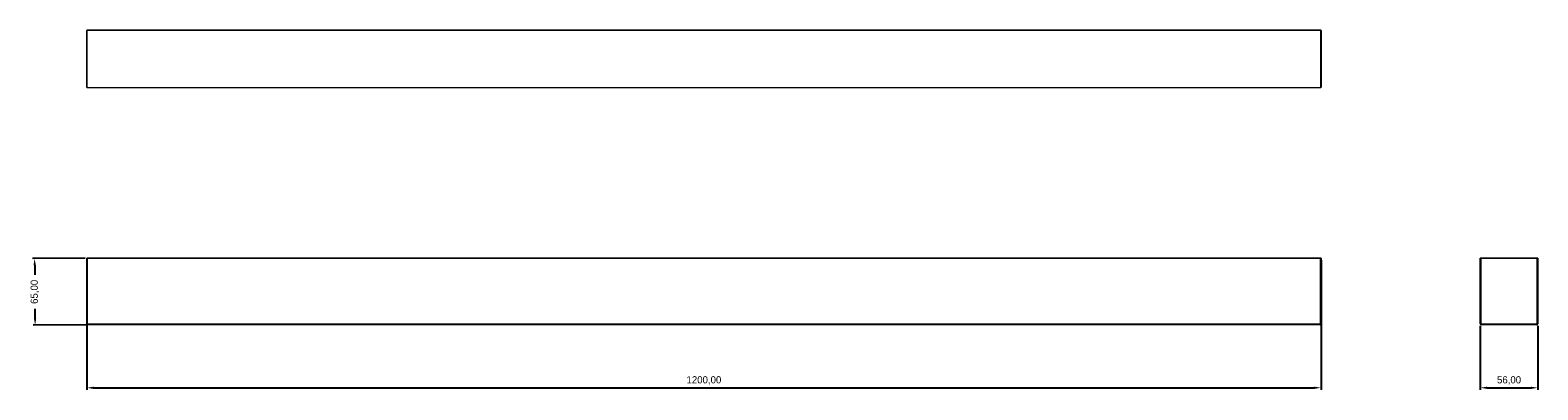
# Model space of a CAD drawing. Header units: millimetres. Extents: x 171 to 904, y 606 to 781.
import ezdxf

# ---------------------------------------------------------------- set-up
doc = ezdxf.new("R2010")
doc.units = ezdxf.units.MM
doc.header["$PDSIZE"] = -1
doc.dimstyles.new('ISO-25', dxfattribs={"dimtxt": 2.5, "dimasz": 2.5, "dimexe": 1.25, "dimexo": 0.625, "dimtad": 1, "dimtxsty": 'Standard', "dimcen": 2.5, "dimadec": 0, "dimazin": 0, "dimtfac": 1, "dimtmove": 0, "dimatfit": 3, "dimfxl": 1, "dimarcsym": 0})

# ---------------------------------------------------------------- blocks, each defined once
blk = doc.blocks.new('*D6')
at = {"color": 0, "lineweight": -2, "transparency": 16777216}
for p, q in [((198.55, 668.92), (198.55, 605.88)), ((798.55, 668.92), (798.55, 605.88)), ((201.86, 606.88), (795.25, 606.88))]:
    blk.add_line(p, q, dxfattribs=at)
at = {"color": 0, "transparency": 16777216}
for points in [[(201.86, 607.43), (201.86, 606.33), (198.55, 606.88)], [(795.25, 607.43), (795.25, 606.33), (798.55, 606.88)]]:
    blk.add_solid(points, dxfattribs=at)
at = {"layer": 'Defpoints', "color": 0, "transparency": 16777216}
for p in [(198.55, 669.92), (798.55, 669.92), (798.55, 606.88)]:
    blk.add_point(p, dxfattribs=at)
at = {"color": 0, "transparency": 16777216, "insert": (498.55, 610.44), "char_height": 3.5, "attachment_point": 5}
blk.add_mtext('1200,00', dxfattribs=at)
blk = doc.blocks.new('*D9')
at = {"color": 0, "lineweight": -2, "transparency": 16777216}
for p, q in [((197.8, 669.96), (172.2, 669.76)), ((173.22, 666.47), (173.26, 661.75)), ((173.42, 640.57), (173.39, 645.29)), ((198.05, 637.46), (172.45, 637.26))]:
    blk.add_line(p, q, dxfattribs=at)
at = {"color": 0, "transparency": 16777216}
for points in [[(173.77, 666.47), (172.67, 666.46), (173.2, 669.77)], [(173.97, 640.58), (172.87, 640.57), (173.45, 637.27)]]:
    blk.add_solid(points, dxfattribs=at)
at = {"layer": 'Defpoints', "color": 0, "transparency": 16777216}
for p in [(198.8, 669.97), (173.45, 637.27), (199.05, 637.47)]:
    blk.add_point(p, dxfattribs=at)
at = {"color": 0, "transparency": 16777216, "insert": (173.32, 653.52), "char_height": 3.5, "attachment_point": 5, "rotation": 90}
blk.add_mtext('65,00', dxfattribs=at)
blk = doc.blocks.new('*D10')
at = {"color": 0, "lineweight": -2, "transparency": 16777216}
for p, q in [((875.94, 636.97), (875.94, 605.88)), ((903.94, 636.97), (903.94, 605.88)), ((879.24, 606.88), (900.64, 606.88))]:
    blk.add_line(p, q, dxfattribs=at)
at = {"color": 0, "transparency": 16777216}
for points in [[(879.24, 607.43), (879.24, 606.33), (875.94, 606.88)], [(900.64, 607.43), (900.64, 606.33), (903.94, 606.88)]]:
    blk.add_solid(points, dxfattribs=at)
at = {"layer": 'Defpoints', "color": 0, "transparency": 16777216}
for p in [(875.94, 637.97), (903.94, 637.97), (903.94, 606.88)]:
    blk.add_point(p, dxfattribs=at)
at = {"color": 0, "transparency": 16777216, "insert": (889.94, 610.44), "char_height": 3.5, "attachment_point": 5}
blk.add_mtext('56,00', dxfattribs=at)

msp = doc.modelspace()

# ---------------------------------------------------------------- linework, layer by layer
at = {"color": 7, "linetype": 'Continuous', "lineweight": 15}
for p, q in [((198.6034, 780.5129), (198.5534, 780.5129)), ((198.5534, 753.0129), (198.5534, 780.5129)), ((198.6034, 780.5129), (198.6034, 753.0129)), ((198.8034, 780.7629), (198.8034, 780.7129)), ((198.8034, 780.7629), (798.3034, 780.7629)), ((798.3034, 780.7129), (198.8034, 780.7129)), ((798.3034, 780.7629), (798.3034, 780.7129)), ((798.5034, 753.0129), (798.5034, 780.5129)), ((798.5534, 780.5129), (798.5034, 780.5129)), ((798.5534, 780.5129), (798.5534, 753.0129)), ((198.6034, 753.0129), (198.5534, 753.0129)), ((198.8034, 752.8129), (798.3034, 752.8129)), ((198.8034, 752.8129), (198.8034, 752.7629)), ((798.3034, 752.7629), (198.8034, 752.7629)), ((798.3034, 752.8129), (798.3034, 752.7629)), ((798.5534, 753.0129), (798.5034, 753.0129)), ((198.8034, 669.9168), (198.5534, 669.9168)), ((198.5534, 637.9668), (198.5534, 669.9168)), ((198.6034, 669.9668), (198.8034, 669.9668)), ((198.8034, 669.9668), (198.8034, 669.9168)), ((198.8034, 669.9668), (798.3034, 669.9668)), ((198.8034, 669.9168), (198.8034, 637.9668)), ((798.3034, 669.9168), (198.8034, 669.9168)), ((798.3034, 669.9668), (798.3034, 669.9168)), ((798.3034, 669.9668), (798.5034, 669.9668)), ((798.3034, 637.9668), (798.3034, 669.9168)), ((798.5534, 669.9168), (798.3034, 669.9168)), ((798.5534, 669.9168), (798.5534, 637.9668)), ((875.9397, 637.9668), (875.9397, 669.9168)), ((876.1897, 669.9168), (875.9397, 669.9168)), ((875.9897, 669.9668), (876.1897, 669.9668)), ((876.1897, 669.9168), (876.1897, 669.9668)), ((876.1897, 669.9668), (903.6897, 669.9668)), ((903.6897, 669.9168), (876.1897, 669.9168)), ((876.1897, 669.9168), (876.1897, 637.9668)), ((903.6897, 669.9168), (903.6897, 669.9668)), ((903.6897, 669.9668), (903.8897, 669.9668)), ((903.6897, 637.9668), (903.6897, 669.9168)), ((903.9397, 669.9168), (903.6897, 669.9168)), ((903.9397, 669.9168), (903.9397, 637.9668)), ((198.8034, 637.9668), (198.5534, 637.9668)), ((198.8034, 637.9668), (798.3034, 637.9668)), ((798.5534, 637.9668), (798.3034, 637.9668)), ((876.1897, 637.9668), (875.9397, 637.9668)), ((876.1897, 637.9668), (903.6897, 637.9668)), ((903.9397, 637.9668), (903.6897, 637.9668)), ((798.0534, 637.4668), (199.0534, 637.4668)), ((903.4397, 637.4668), (876.4397, 637.4668))]:
    msp.add_line(p, q, dxfattribs=at)
for centre, radius, start, end in [((198.8034, 780.5129), 0.25, 90, 180), ((198.8034, 780.5129), 0.2, 90, 180), ((798.3034, 780.5129), 0.25, 0, 90), ((798.3034, 780.5129), 0.2, 0, 90), ((198.8034, 753.0129), 0.25, 180, 270), ((198.8034, 753.0129), 0.2, 180, 270), ((798.3034, 753.0129), 0.2, 270, 0), ((798.3034, 753.0129), 0.25, 270, 0), ((198.6034, 669.9168), 0.05, 90, 180), ((798.5034, 669.9168), 0.05, 0, 90), ((875.9897, 669.9168), 0.05, 90, 180), ((903.8897, 669.9168), 0.05, 0, 90), ((199.0534, 637.9668), 0.5, 180, 270), ((798.0534, 637.9668), 0.5, 270, 0), ((876.4397, 637.9668), 0.5, 180, 270), ((903.4397, 637.9668), 0.5, 270, 0)]:
    msp.add_arc(centre, radius, start, end, dxfattribs=at)
for centre, start_param, end_param in [((199.0534, 637.9668), 1.57079633, 3.14159265), ((798.0534, 637.9668), 3.14159265, 4.71238898), ((876.4397, 637.9668), 1.57079633, 3.14159265), ((903.4397, 637.9668), 3.14159265, 4.71238898)]:
    msp.add_ellipse(centre, major_axis=(0, 0.5), ratio=0.5, start_param=start_param, end_param=end_param, dxfattribs=at)

# ---------------------------------------------------------------- dimensions: what is measured, and where the dimension line sits
dim = msp.add_aligned_dim(p1=(198.8034, 669.9668), p2=(199.0534, 637.4668), distance=-25.6073, dimstyle='ISO-25', override={"dimtxt": 3.5, "dimasz": 3.302, "dimexe": 1, "dimexo": 1, "dimgap": 1.524, "dimtih": 1, "dimtoh": 1, "dimlfac": 2, "dimzin": 0, "dimadec": 2, "dimtzin": 0})
dim.commit()
dim.dimension.update_dxf_attribs({"geometry": '*D9', "text_midpoint": (173.3218, 653.5199), "text_rotation": 90})
for base, p1, p2, picture, middle in [((798.5534, 606.8767), (198.5534, 669.9168), (798.5534, 669.9168), '*D6', (498.5534, 610.4424)), ((903.9397, 606.8767), (875.9397, 637.9668), (903.9397, 637.9668), '*D10', (889.9397, 610.4424))]:
    dim = msp.add_linear_dim(base=base, p1=p1, p2=p2, dimstyle='ISO-25', override={"dimtxt": 3.5, "dimasz": 3.302, "dimexe": 1, "dimexo": 1, "dimgap": 1.524, "dimtih": 1, "dimtoh": 1, "dimlfac": 2, "dimzin": 0, "dimadec": 2, "dimtzin": 0})
    dim.commit()
    dim.dimension.update_dxf_attribs({"geometry": picture, "text_midpoint": middle})

doc.saveas('drawing.dxf')
